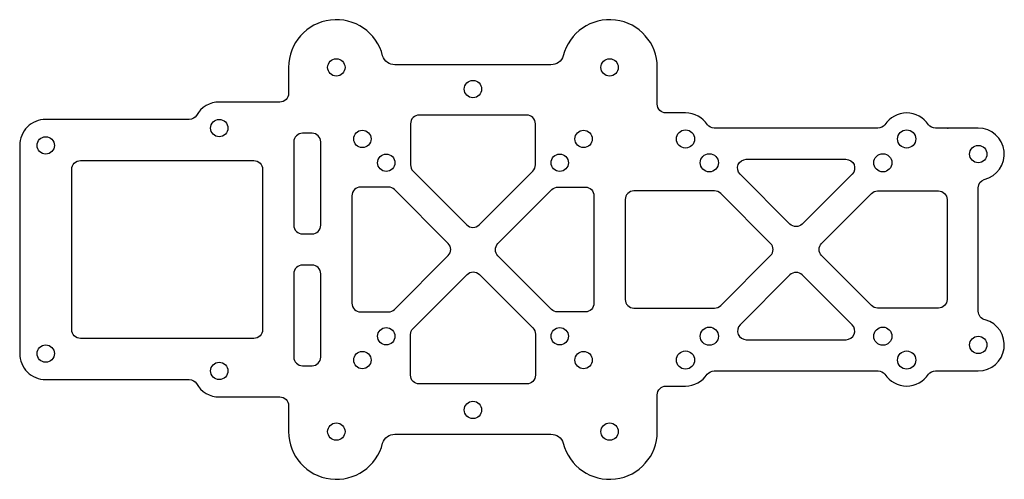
# Model space of a CAD drawing. Header units: millimetres. Extents: x -107 to 6, y -40 to 13.
import ezdxf

# ---------------------------------------------------------------- set-up
doc = ezdxf.new("R2010")
doc.units = ezdxf.units.MM
doc.layers.get('0').update_dxf_attribs({"linetype": 'CONTINUOUS'})

msp = doc.modelspace()

# ---------------------------------------------------------------- linework, layer by layer
for points in [[(-84, 3, 0.271294), (-86.62, 1.47, -0.2578), (-87.46, 1), (-104, 1, 0.41426), (-107, -2), (-107, -26, 0.414391), (-104, -29), (-87.46, -29, -0.257843), (-86.62, -29.47, 0.271339), (-84, -31), (-77, -31, -0.414214), (-76, -32), (-76, -35, 0.885949), (-65.16, -36.32, -0.321193), (-63.74, -35.3), (-45.76, -35.3, -0.321192), (-44.34, -36.32, 0.88598), (-33.5, -35), (-33.5, -35), (-33.5, -30.75, -0.409026), (-32.52, -29.75), (-30.25, -29.75, 0.252799), (-27.74, -28.39, -0.234701), (-26.94, -28), (-8.05, -28, -0.23409), (-7.26, -28.39, 0.540116), (-2.24, -28.39, -0.234401), (-1.45, -28), (3.5, -28, 0.871184), (4.31, -22.11, -0.360438), (3.5, -21.13), (3.5, -6.87, -0.323662), (4.19, -5.92, 0.890721), (3.5, 0), (-1.44, 0, -0.234458), (-2.24, 0.39, 0.540116), (-7.26, 0.39, -0.234461), (-8.06, 0), (-26.95, 0, -0.223108), (-27.72, 0.36, 0.256361), (-30.25, 1.75), (-32.5, 1.75, -0.414188), (-33.5, 2.75), (-33.5, 7, 0.885949), (-44.34, 8.32, -0.320933), (-45.76, 7.3), (-63.74, 7.3, -0.320934), (-65.16, 8.32, 0.885949), (-76, 7), (-76, 4, -0.414214), (-77, 3)], [(-55.46, -11.15, 0.414214), (-54.04, -11.15), (-47.84, -4.95, 0.198912), (-47.55, -4.25), (-47.55, 0.5, 0.414214), (-48.55, 1.5), (-60.95, 1.5, 0.414214), (-61.95, 0.5), (-61.95, -4.25, 0.198912), (-61.66, -4.95)], [(-73.3, -12.2, 0.414214), (-72.3, -11.2), (-72.3, -1.6, 0.414214), (-73.3, -0.6), (-74.4, -0.6, 0.414367), (-75.4, -1.6), (-75.4, -11.2, 0.414214), (-74.4, -12.2)], [(-79, -4.75), (-79, -23.25, -0.414214), (-80, -24.25), (-100, -24.25, -0.414214), (-101, -23.25), (-101, -4.75, -0.414214), (-100, -3.75), (-80, -3.75, -0.414214)], [(-23.25, -3.6), (-11.75, -3.6, -0.668179), (-11.04, -5.31), (-16.79, -11.06, -0.414198), (-18.21, -11.06), (-23.96, -5.31, -0.668197)], [(-63.8, -7.09, 0.198912), (-64.5, -6.8), (-67.7, -6.8, 0.414214), (-68.7, -7.8), (-68.7, -20.2, 0.414214), (-67.7, -21.2), (-64.5, -21.2, 0.198912), (-63.8, -20.91), (-57.6, -14.71, 0.414214), (-57.6, -13.29)], [(-51.87, -13.32), (-45.64, -7.09, -0.198912), (-44.94, -6.8), (-41.8, -6.8, -0.414214), (-40.8, -7.8), (-40.8, -20.2, -0.414214), (-41.8, -21.2), (-45, -21.2, -0.198912), (-45.7, -20.91), (-51.87, -14.74, -0.414214)], [(-20.44, -14.71, 0.414229), (-20.44, -13.29), (-26.19, -7.54, 0.198899), (-26.9, -7.25), (-36.2, -7.25, 0.414214), (-37.2, -8.25), (-37.2, -19.75, 0.414214), (-36.2, -20.75), (-26.9, -20.75, 0.198912), (-26.19, -20.46)], [(-0.1, -8.25), (-0.1, -19.75, -0.414214), (-1.1, -20.75), (-8.1, -20.75, -0.198899), (-8.81, -20.46), (-14.56, -14.71, -0.414214), (-14.56, -13.29), (-8.81, -7.54, -0.198926), (-8.1, -7.25), (-1.1, -7.25, -0.414214)], [(-73.3, -27.4, 0.414214), (-72.3, -26.4), (-72.3, -16.8, 0.414214), (-73.3, -15.8), (-74.4, -15.8, 0.414348), (-75.4, -16.8), (-75.4, -26.4, 0.414214), (-74.4, -27.4)], [(-61.66, -23.11), (-55.43, -16.88, -0.414214), (-54.01, -16.88), (-47.84, -23.05, -0.198912), (-47.55, -23.75), (-47.55, -28.5, -0.414214), (-48.55, -29.5), (-60.95, -29.5, -0.414214), (-61.95, -28.5), (-61.95, -23.81, -0.198912)], [(-23.25, -24.4), (-11.74, -24.4, 0.668197), (-11.04, -22.69), (-16.79, -16.94, 0.414214), (-18.21, -16.94), (-23.96, -22.69, 0.66816)]]:
    msp.add_lwpolyline(points, format="xyb", close=True)
for centre, radius in [((-70.5, 7), 1), ((-39, 7), 1), ((-54.75, 4.5), 1), ((-84, 0), 1), ((-104, -2), 1), ((-67.5, -1.25), 1), ((-42, -1.25), 1), ((-30.25, -1.25), 1.05), ((-4.75, -1.25), 1.05), ((3.5, -3), 1), ((-64.75, -4), 1), ((-44.75, -4), 1), ((-27.5, -4), 1.05), ((-7.5, -4), 1.05), ((-64.75, -24), 1), ((-44.75, -24), 1), ((-27.5, -24), 1.05), ((-7.5, -24), 1.05), ((3.5, -25), 1), ((-104, -26), 1), ((-67.5, -26.75), 1), ((-42, -26.75), 1), ((-30.25, -26.75), 1.05), ((-4.75, -26.75), 1.05), ((-84, -28), 1), ((-54.75, -32.5), 1), ((-70.5, -35), 1), ((-39, -35), 1)]:
    msp.add_circle(centre, radius)
msp.add_point((0, 0))

doc.saveas('drawing.dxf')
